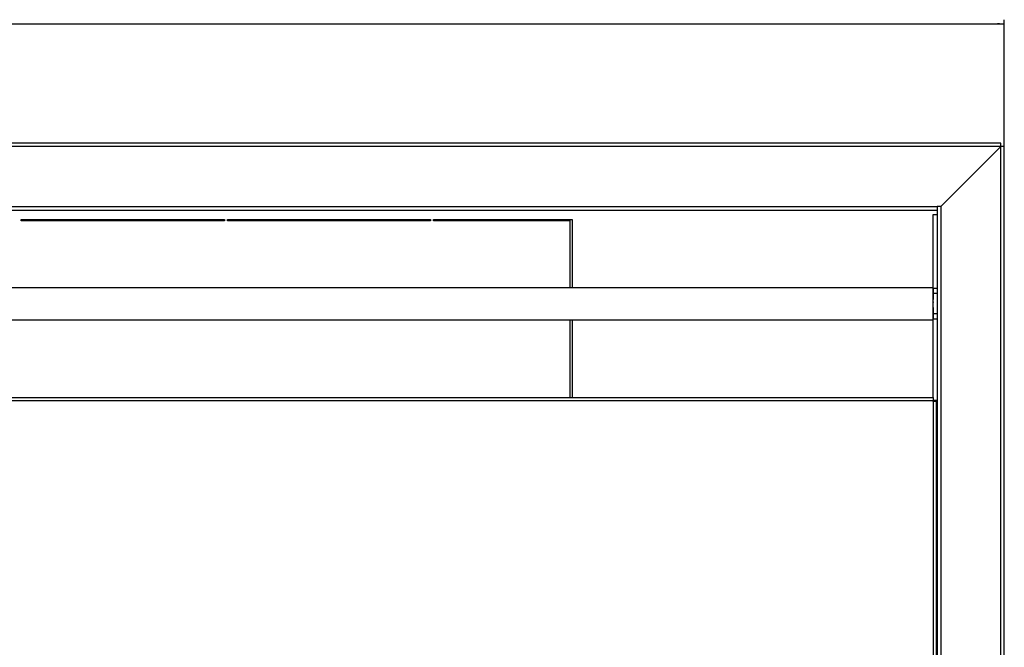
# Model space of a CAD drawing. Header units: inches. Extents: x -793 to 933, y -291 to 698.
# Tile 21 of 21: x 385 to 869, y 368 to 677. Entities that reach past the tile are written whole.
import ezdxf

# ---------------------------------------------------------------- set-up
doc = ezdxf.new("R2010")
doc.units = ezdxf.units.IN
doc.layers.add('1', color=7, linetype='Continuous')
doc.styles.add('CONVERTER_11', font='txt.shx', dxfattribs={"width": 0.9})
doc.dimstyles.new('ME10_DIM_10', dxfattribs={"dimtxt": 10, "dimasz": 3.5, "dimexe": 2, "dimexo": 0, "dimgap": 10, "dimtad": 1, "dimdec": 1, "dimdsep": 46, "dimtxsty": 'CONVERTER_11', "dimsah": 1, "dimcen": 0.09, "dimclrd": 2, "dimclre": 2, "dimclrt": 7, "dimadec": 0, "dimazin": 0, "dimtfac": 1, "dimtdec": 4, "dimtix": 1, "dimtmove": 0, "dimatfit": 3, "dimfxl": 0, "dimtolj": 1, "dimtzin": 0, "dimarcsym": 0})

# ---------------------------------------------------------------- blocks, each defined once
blk = doc.blocks.new('Aletta_in_lamiera__1', base_point=(-268.05, 529.14))
at = {"color": 7, "linetype": 'Continuous'}
for p, q in [((-268.05, 545.14), (834.05, 545.14)), ((834.05, 545.14), (834.05, 529.14)), ((-268.05, 529.14), (834.05, 529.14))]:
    blk.add_line(p, q, dxfattribs=at)
blk = doc.blocks.new('Versione_verticale__2', base_point=(-268.05, 529.14))
blk.add_blockref('Aletta_in_lamiera__1', (-268.05, 529.14))
blk = doc.blocks.new('213229A-33A_frontale__3', base_point=(-269.45, 198.34))
at = {"color": 7, "linetype": 'Continuous'}
for p, q in [((-267.95, 491.09), (834.25, 491.09)), ((834.25, 491.09), (834.25, 489.59)), ((834.25, 489.09), (834.25, 489.59)), ((835.75, 489.09), (834.25, 489.09)), ((835.75, 489.09), (835.75, 228.45))]:
    blk.add_line(p, q, dxfattribs=at)
at = {"color": 124, "linetype": 'Continuous'}
for p, q in [((-267.95, 489.59), (834.25, 489.59)), ((834.25, 489.09), (834.25, 228.45))]:
    blk.add_line(p, q, dxfattribs=at)
blk = doc.blocks.new('Boccola2830AA00_1', base_point=(834.25, 532.14))
at = {"color": 7, "linetype": 'Continuous'}
for p, q in [((834.25, 535.73), (834.25, 542.14)), ((836.25, 542.14), (834.25, 542.14)), ((834.25, 532.14), (834.25, 535.73)), ((836.25, 532.14), (834.25, 532.14))]:
    blk.add_line(p, q, dxfattribs=at)
blk = doc.blocks.new('vite_4_2x9_5_1_2_1_2_2_1_1_1_1_3_1_1_1__17', base_point=(834.05, 535.1))
at = {"color": 7, "linetype": 'Continuous'}
for p, q in [((834.11, 539.2), (834.05, 539.11)), ((834.05, 538.79), (834.05, 538.78)), ((834.05, 538.78), (834.07, 538.72)), ((834.07, 538.72), (834.09, 538.62)), ((834.09, 538.62), (834.11, 538.57)), ((834.25, 539.41), (834.11, 539.2)), ((834.11, 538.57), (834.13, 538.43)), ((834.13, 538.43), (834.14, 538.41)), ((834.14, 538.41), (834.19, 538.08)), ((834.19, 538.08), (834.21, 537.97)), ((834.05, 535.69), (834.06, 535.66)), ((834.05, 535.1), (834.08, 535.14)), ((834.06, 535.66), (834.07, 535.58)), ((834.07, 535.58), (834.08, 535.55)), ((834.08, 535.55), (834.12, 535.45)), ((834.08, 535.14), (834.09, 535.16)), ((834.09, 535.16), (834.22, 535.34)), ((834.12, 535.45), (834.13, 535.42)), ((834.13, 535.42), (834.17, 535.36)), ((834.17, 535.36), (834.18, 535.35)), ((834.18, 535.35), (834.2, 535.34)), ((834.25, 535.34), (834.2, 535.34)), ((834.21, 537.97), (834.25, 537.7))]:
    blk.add_line(p, q, dxfattribs=at)
blk = doc.blocks.new('cornice_sup_1_1__20', base_point=(-301.25, 583.19))
at = {"color": 7, "linetype": 'Continuous'}
for p, q in [((867.55, 616.19), (-301.25, 616.19)), ((867.55, 614.49), (867.55, 616.19)), ((867.55, 614.49), (837.95, 584.89)), ((-269.95, 583.19), (836.25, 583.19)), ((837.95, 584.89), (836.25, 584.89)), ((836.25, 584.89), (836.25, 583.19))]:
    blk.add_line(p, q, dxfattribs=at)
at = {"color": 124, "linetype": 'Continuous'}
for p, q in [((867.55, 614.49), (-301.25, 614.49)), ((-269.95, 584.89), (836.25, 584.89))]:
    blk.add_line(p, q, dxfattribs=at)
blk = doc.blocks.new('cornice_lat__22', base_point=(834.25, 66.8))
at = {"color": 7, "linetype": 'Continuous'}
for p, q in [((867.55, 614.49), (837.95, 584.89)), ((867.75, 614.69), (867.55, 614.49)), ((867.75, 614.69), (869.25, 614.69)), ((869.25, 66.8), (869.25, 614.69)), ((836.25, 583.19), (836.25, 98.3)), ((835.75, 453.54), (836.25, 453.54)), ((834.25, 227.95), (835.75, 227.95)), ((836.25, 227.95), (835.75, 227.95)), ((835.75, 191.9), (834.39, 191.9)), ((836.25, 191.9), (835.75, 191.9)), ((867.55, 67), (837.95, 96.6)), ((867.75, 66.8), (867.55, 67)), ((867.75, 66.8), (869.25, 66.8))]:
    blk.add_line(p, q, dxfattribs=at)
at = {"color": 124, "linetype": 'Continuous'}
for p, q in [((867.55, 67), (867.55, 614.49)), ((837.95, 584.89), (837.95, 96.6)), ((835.75, 489.59), (835.75, 489.09)), ((835.75, 191.9), (835.75, 227.95))]:
    blk.add_line(p, q, dxfattribs=at)
blk = doc.blocks.new('213234A_Telaio_Cornice_estetica__23', base_point=(-302.95, 65.3))
for name, p in [('cornice_sup_1_1__20', (-301.25, 583.19)), ('cornice_lat__22', (834.25, 66.8))]:
    blk.add_blockref(name, p)
blk = doc.blocks.new('vite_4_2x9_5_1_2_1_2_2_1_1_1_1_3_1_1__24', base_point=(835.75, 432.79))
at = {"color": 7, "linetype": 'Continuous'}
for p, q in [((835.75, 436.99), (836.25, 436.99)), ((836.25, 432.79), (835.75, 432.79))]:
    blk.add_line(p, q, dxfattribs=at)
blk = doc.blocks.new('Cornice__26', base_point=(-302.95, 65.3))
for name, p in [('213234A_Telaio_Cornice_estetica__23', (-302.95, 65.3)), ('vite_4_2x9_5_1_2_1_2_2_1_1_1_1_3_1_1_1__17', (834.05, 535.1)), ('Boccola2830AA00_1', (834.25, 532.14)), ('vite_4_2x9_5_1_2_1_2_2_1_1_1_1_3_1_1__24', (835.75, 432.79))]:
    blk.add_blockref(name, p)
blk = doc.blocks.new('275211A_isolante_laterale_dx__27', base_point=(834.15, 374.27))
at = {"color": 7, "linetype": 'Continuous'}
for p, q in [((834.15, 544.64), (834.15, 581.1)), ((834.15, 581.1), (836.25, 581.1)), ((836.25, 544.64), (834.15, 544.64)), ((834.15, 544.64), (834.15, 539.26)), ((834.15, 535.24), (834.15, 529.64)), ((834.15, 529.64), (836.25, 529.64)), ((834.15, 491.09), (834.15, 529.64)), ((836.25, 489.59), (834.25, 489.59)), ((835.75, 444.89), (836.25, 444.89)), ((835.75, 424.89), (836.25, 424.89)), ((836.25, 374.27), (835.75, 374.27))]:
    blk.add_line(p, q, dxfattribs=at)
blk = doc.blocks.new('Ventilcassaforma__28', base_point=(834.15, 374.27))
blk.add_blockref('275211A_isolante_laterale_dx__27', (834.15, 374.27))
blk = doc.blocks.new('Kit_incasso_SLS__29', base_point=(-302.95, 65.3))
for name, p in [('Cornice__26', (-302.95, 65.3)), ('Ventilcassaforma__28', (834.15, 374.27)), ('Versione_verticale__2', (-268.05, 529.14)), ('213229A-33A_frontale__3', (-269.45, 198.34))]:
    blk.add_blockref(name, p)
blk = doc.blocks.new('ASSEMBLATO_1__30', base_point=(-302.95, 65.3))
blk.add_blockref('Kit_incasso_SLS__29', (-302.95, 65.3))
blk = doc.blocks.new('SLS__31', base_point=(-272, 65.1))
at = {"color": 7, "linetype": 'Continuous'}
for p, q in [((385.3, 578.65), (485.3, 578.65)), ((385.3, 577.84), (385.3, 578.65)), ((485.3, 577.84), (385.3, 577.84)), ((485.3, 578.65), (485.3, 577.84)), ((486.8, 578.65), (586.8, 578.65)), ((486.8, 577.84), (486.8, 578.65)), ((586.8, 577.84), (486.8, 577.84)), ((586.8, 578.65), (586.8, 577.84)), ((588.3, 577.84), (588.3, 578.65)), ((588.3, 578.65), (656.55, 578.65)), ((655.55, 577.84), (588.3, 577.84)), ((655.55, 577.84), (655.55, 578.65)), ((655.55, 545.14), (655.55, 577.84)), ((656.55, 578.65), (656.55, 545.14)), ((655.55, 491.09), (655.55, 529.14)), ((656.55, 529.14), (656.55, 491.09))]:
    blk.add_line(p, q, dxfattribs=at)
blk = doc.blocks.new('SLS_INCASSO__43', base_point=(-302.95, 65.1))
for name, p in [('ASSEMBLATO_1__30', (-302.95, 65.3)), ('SLS__31', (-272, 65.1))]:
    blk.add_blockref(name, p)
blk = doc.blocks.new('*D195')
at = {"layer": '1', "color": 2, "linetype": 'Continuous'}
for p, q in [((-302.95, 614.69), (-302.95, 676.84)), ((-302.95, 674.84), (869.25, 674.84)), ((869.25, 614.69), (869.25, 676.84))]:
    blk.add_line(p, q, dxfattribs=at)
at = {"layer": '1', "color": 2}
for points in [[(-299.45, 675.31), (-299.45, 674.38), (-302.95, 674.84)], [(865.75, 674.38), (865.75, 675.31), (869.25, 674.84)]]:
    blk.add_solid(points, dxfattribs=at)
at = {"layer": '1', "color": 7, "insert": (266.07, 684.84), "char_height": 10, "attachment_point": 7, "rotation": 0.0001, "line_spacing_factor": 0.60024, "style": 'CONVERTER_11'}
blk.add_mtext('L', dxfattribs=at)
blk = doc.blocks.new('A', base_point=(321.08, 285))
blk.add_blockref('SLS_INCASSO__43', (-302.95, 65.1))
at = {"layer": '1'}
dim = blk.add_linear_dim(base=(-302.95, 674.84), p1=(869.25, 614.69), p2=(-302.95, 614.69), text='L', dimstyle='ME10_DIM_10', dxfattribs=at)
dim.commit()
dim.dimension.update_dxf_attribs({"geometry": '*D195', "text_midpoint": (269.07, 689.84), "text_rotation": 0.0001})

msp = doc.modelspace()

# ---------------------------------------------------------------- block references
msp.add_blockref('A', (321.08, 285))

doc.saveas('drawing.dxf')
